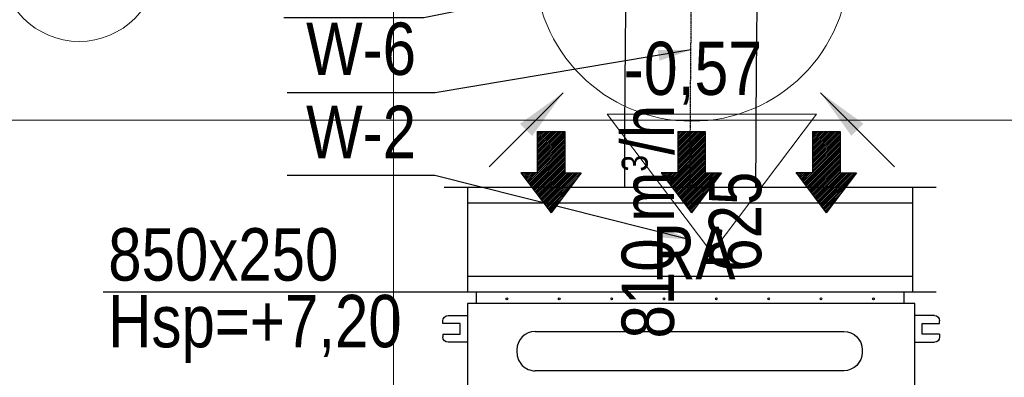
# Model space of a CAD drawing. Header units: millimetres. Extents: x -32221 to 212500, y 31663 to 93766.
# Tile 123 of 256: x 17337 to 19217, y 60022 to 60704. Entities that reach past the tile are written whole.
import ezdxf
from ezdxf.enums import TextEntityAlignment as Align

# ---------------------------------------------------------------- set-up
doc = ezdxf.new("R2010")
doc.units = ezdxf.units.MM
doc.linetypes.add('DASHDOT', pattern=[1, 0.5, -0.25, 0, -0.25])
for name, color, linetype in [('DVM_INDOOR', 104, 'Continuous'), ('FLUID-N', 7, 'Continuous'), ('FLUID-W', 7, 'Continuous'), ('FLUID-W-100-ARRGR', 7, 'Continuous'), ('FLUID-W-100-NUM', 7, 'Continuous'), ('FLUID-W-SYM', 7, 'Continuous')]:
    doc.layers.add(name, color=color, linetype=linetype)
for name, color, linetype, lineweight in [('kasetony', 42, 'Continuous', 5), ('lampy', 30, 'Continuous', 9), ('Opisy', 250, 'Continuous', 13), ('Wywiewniki', 1, 'Continuous', 20)]:
    doc.layers.add(name, color=color, linetype=linetype, lineweight=lineweight)
doc.styles.add('FDBES', font='simplex.shx')
doc.styles.get("Standard").update_dxf_attribs({"font": 'ARIALN.TTF'})
doc.linetypes.add('ZIGZAG', pattern='A,0.0001,-0.2,[131,ltypeshp.shx,S=0.2,R=0,X=-0.2,Y=0],-0.4,[131,ltypeshp.shx,S=0.2,R=180,X=0.2,Y=0],-0.2', length=0.8001)
doc.dimstyles.new('FDBES', dxfattribs={"dimscale": 50, "dimtxt": 4, "dimasz": 2.5, "dimexe": 0.8, "dimexo": 2, "dimgap": 1, "dimtad": 1, "dimdsep": 46, "dimtxsty": 'FDBES', "dimcen": 2.5, "dimclrd": 4, "dimclre": 5, "dimadec": 0, "dimazin": 0, "dimtfac": 1, "dimtmove": 0, "dimatfit": 3, "dimfxl": 1, "dimarcsym": 0})

# ---------------------------------------------------------------- blocks, each defined once
blk = doc.blocks.new('Direction')
at = {"layer": 'DVM_INDOOR', "color": 1}
for p, q in [((-35, 693.8), (35, 693.8)), ((-35, 693.8), (-35, 588.8)), ((35, 693.8), (35, 588.8)), ((-35, 588.8), (-77, 588.8)), ((-77, 588.8), (0, 487.3)), ((77, 588.8), (0, 487.3)), ((35, 588.8), (77, 588.8))]:
    blk.add_line(p, q, dxfattribs=at)
blk = doc.blocks.new('ID_D_G_D_1_T')
at = {"layer": 'DVM_INDOOR'}
h = blk.add_hatch(dxfattribs=at)
h.set_pattern_fill('ANSI31', color=1, scale=0.75)
h.set_pattern_definition([(45, (-97.4602, 125.541), (-1.683798, 1.683798), [])])
h.paths.add_polyline_path([(-265.5, 522.6), (-207.8, 598.7), (-239.3, 598.7), (-239.3, 677.4), (-291.8, 677.4), (-291.8, 598.7), (-323.3, 598.7)])
h = blk.add_hatch(dxfattribs=at)
h.set_pattern_fill('ANSI31', color=1, scale=0.75)
h.set_pattern_definition([(45, (2.5398, 125.541), (-1.683798, 1.683798), [])])
h.paths.add_polyline_path([(2.5, 522.6), (60.3, 598.7), (28.8, 598.7), (28.8, 677.4), (-23.7, 677.4), (-23.7, 598.7), (-55.2, 598.7)])
h = blk.add_hatch(dxfattribs=at)
h.set_pattern_fill('ANSI31', color=1, scale=0.75)
h.set_pattern_definition([(45, (102.5398, 125.541), (-1.683798, 1.683798), [])])
h.paths.add_polyline_path([(260.1, 522.6), (317.8, 598.7), (286.3, 598.7), (286.3, 677.4), (233.8, 677.4), (233.8, 598.7), (202.3, 598.7)])
h = blk.add_hatch(dxfattribs=at)
h.set_pattern_fill('ANSI31', color=1, scale=0.75)
h.set_pattern_definition([(45, (-97.4602, -971.7816), (-1.683798, 1.683798), [])])
h.paths.add_polyline_path([(-265.5, -574.8), (-207.8, -498.6), (-239.3, -498.6), (-239.3, -419.9), (-291.8, -419.9), (-291.8, -498.6), (-323.3, -498.6)])
h = blk.add_hatch(dxfattribs=at)
h.set_pattern_fill('ANSI31', color=1, scale=0.75)
h.set_pattern_definition([(45, (2.5398, -971.7816), (-1.683798, 1.683798), [])])
h.paths.add_polyline_path([(2.5, -574.8), (60.3, -498.6), (28.8, -498.6), (28.8, -419.9), (-23.7, -419.9), (-23.7, -498.6), (-55.2, -498.6)])
h = blk.add_hatch(dxfattribs=at)
h.set_pattern_fill('ANSI31', color=1, scale=0.75)
h.set_pattern_definition([(45, (102.5398, -971.7816), (-1.683798, 1.683798), [])])
h.paths.add_polyline_path([(260.1, -574.8), (317.8, -498.6), (286.3, -498.6), (286.3, -419.9), (233.8, -419.9), (233.8, -498.6), (202.3, -498.6)])
at = {"layer": 'DVM_INDOOR', "color": 0}
for p, q in [((409, 371), (-408.6, 371)), ((-408.6, 371), (-408.6, 349.2)), ((409, 349.2), (409, 371)), ((-424.9, 349.2), (-424.9, -350.8)), ((429, 349.2), (-424.9, 349.2)), ((429, 275.6), (429, 349.2)), ((-462.2, 326.6), (-424.9, 326.6)), ((466.4, 326.6), (429, 326.6)), ((-472.2, 311.1), (-472.2, 316.6)), ((-439.2, 311.1), (-472.2, 311.1)), ((-439.2, 291.1), (-439.2, 311.1)), ((443.3, 291.1), (443.3, 311.1)), ((443.3, 311.1), (476.4, 311.1)), ((476.4, 311.1), (476.4, 316.6)), ((-472.2, 291.1), (-472.2, 285.6)), ((-472.2, 291.1), (-439.2, 291.1)), ((-295.6, 296.3), (293.4, 296.3)), ((473.4, 291.1), (443.3, 291.1)), ((476.4, 291.1), (473.4, 291.1)), ((476.4, 291.1), (476.4, 285.6)), ((-424.9, 275.6), (-462.2, 275.6)), ((429, -350.8), (429, 275.6)), ((429, 275.6), (466.4, 275.6)), ((-330.7, 261.2), (-330.7, 256.2)), ((328.5, 261.2), (328.5, 256.2)), ((293.4, 221.1), (-295.6, 221.1)), ((-295.6, 137.3), (293.4, 137.3)), ((-330.7, 102.2), (-330.7, 97.2)), ((328.5, 102.2), (328.5, 97.2)), ((293.4, 62.1), (-295.6, 62.1)), ((429, 31.3), (-424.9, 31.3)), ((-294.4, 12.9), (294.6, 12.9)), ((462.8, -14.8), (429, -13.6)), ((462.8, -14.8), (462.8, -27.3)), ((463.8, -15.8), (463.8, -38.9)), ((-329.5, -22.2), (-329.5, -27.2)), ((329.8, -22.2), (329.8, -27.2)), ((462.8, -27.3), (462.8, -39.9)), ((429, -41.1), (462.8, -39.9)), ((294.6, -62.3), (-294.4, -62.3)), ((-294.4, -102.1), (294.6, -102.1)), ((453.4, -130.3), (453.4, -130.8)), ((453.4, -137.4), (453.4, -130.8)), ((453.4, -137.4), (453.4, -130.8)), ((465.4, -128.1), (454.7, -128.1)), ((466.8, -126), (465.4, -127.4)), ((465.4, -128.2), (465.4, -127.4)), ((465.4, -148.4), (465.4, -128.2)), ((467.6, -125.3), (475.7, -125.3)), ((467.6, -130.2), (475.7, -130.2)), ((477.9, -127.4), (476.5, -126)), ((483.4, -130.4), (477.9, -127.4)), ((477.9, -128.2), (477.9, -127.4)), ((477.9, -148.4), (477.9, -128.2)), ((483.4, -145.4), (483.4, -130.4)), ((-329.5, -137.2), (-329.5, -142.2)), ((329.8, -137.2), (329.8, -142.2)), ((453.4, -133.2), (429, -133)), ((429, -142.7), (453.4, -142.7)), ((429, -142.7), (453.4, -142.7)), ((453.4, -142.7), (453.4, -133.2)), ((453.4, -142.7), (453.4, -133.2)), ((453.4, -142.7), (453.4, -133.2)), ((453.4, -137.4), (453.4, -138.4)), ((453.4, -145), (453.4, -138.4)), ((453.4, -145), (453.4, -145.5)), ((454.7, -133), (465.4, -133)), ((465.4, -142.8), (454.7, -142.8)), ((465.4, -147.7), (454.7, -147.7)), ((465.4, -148.4), (466.8, -149.8)), ((467.6, -142.8), (475.7, -142.8)), ((476.5, -149.8), (477.9, -148.4)), ((477.9, -148.4), (483.4, -145.4)), ((467.6, -150.5), (475.7, -150.5)), ((294.6, -177.3), (-294.4, -177.3)), ((-294.4, -217.1), (294.6, -217.1)), ((438.3, -218), (429, -217.9)), ((440.3, -216.4), (438.3, -218)), ((438.3, -225.9), (438.3, -218)), ((438.3, -233.9), (438.3, -218)), ((448.6, -216.4), (440.3, -216.4)), ((440.3, -235.4), (440.3, -216.4)), ((448.6, -218.9), (448.6, -212)), ((448.6, -212), (458.6, -212)), ((458.6, -218.9), (448.6, -218.9)), ((448.6, -232.8), (448.6, -218.9)), ((458.6, -212), (458.6, -218.9)), ((458.9, -216.3), (458.6, -216.3)), ((458.6, -218.9), (458.6, -232.8)), ((459.4, -212.2), (458.9, -212.7)), ((458.9, -238.7), (458.9, -212.7)), ((476.3, -212.2), (461.5, -212.2)), ((476.3, -212.2), (461.5, -212.2)), ((478.9, -212.7), (478.4, -212.2)), ((484.9, -213.7), (478.9, -212.7)), ((478.9, -238.7), (478.9, -212.7)), ((484.9, -237.7), (484.9, -213.7)), ((429, -233.9), (438.3, -233.9)), ((429, -233.9), (438.3, -233.9)), ((438.3, -233.9), (438.3, -225.9)), ((438.3, -233.9), (440.3, -235.4)), ((440.3, -235.4), (448.6, -235.4)), ((448.6, -232.8), (458.6, -232.8)), ((448.6, -239.7), (448.6, -232.8)), ((448.6, -239.7), (458.6, -239.7)), ((458.6, -232.8), (458.6, -239.7)), ((458.6, -235.3), (458.9, -235.3)), ((458.9, -238.7), (459.4, -239.2)), ((476.3, -225.7), (461.5, -225.7)), ((476.3, -239.2), (461.5, -239.2)), ((478.4, -239.2), (478.9, -238.7)), ((478.9, -238.7), (484.9, -237.7)), ((-329.5, -252.2), (-329.5, -257.2)), ((329.8, -252.2), (329.8, -257.2)), ((-462.2, -277.2), (-424.9, -277.2)), ((466.4, -277.2), (429, -277.2)), ((-472.2, -292.7), (-472.2, -287.2)), ((-439.2, -292.7), (-472.2, -292.7)), ((-439.2, -312.7), (-439.2, -292.7)), ((294.6, -292.3), (-294.4, -292.3)), ((443.3, -312.7), (443.3, -292.7)), ((443.3, -292.7), (476.4, -292.7)), ((476.4, -292.7), (476.4, -287.2)), ((-472.2, -312.7), (-472.2, -318.2)), ((-472.2, -312.7), (-439.2, -312.7)), ((473.4, -312.7), (443.3, -312.7)), ((476.4, -312.7), (473.4, -312.7)), ((476.4, -312.7), (476.4, -318.2)), ((-424.9, -328.2), (-462.2, -328.2)), ((429, -328.2), (466.4, -328.2)), ((-424.9, -350.8), (429, -350.8)), ((-408.6, -350.8), (-408.6, -371)), ((409, -371), (409, -351.3)), ((-408.6, -371), (-408.1, -371)), ((-408.1, -371), (409, -371))]:
    blk.add_line(p, q, dxfattribs=at)
for centre in [(-349.9, 358.4), (-249.9, 358.4), (-149.9, 358.4), (-49.9, 358.4), (50.1, 358.4), (150.1, 358.4), (250.1, 358.4), (350.1, 358.4), (-349.9, -360), (-249.9, -360), (-149.9, -360), (-49.9, -360), (50.1, -360), (150.1, -360), (250.1, -360), (350.1, -360)]:
    blk.add_circle(centre, 1.6, dxfattribs=at)
at = {"layer": 'DVM_INDOOR', "color": 0, "extrusion": (0, 0, -1)}
for centre, radius, start, end in [((462.2, 316.6), 10, 0, 90), ((-466.4, 316.6), 10, 90, 180), ((462.2, 285.6), 10, 270, 0), ((-293.4, 261.2), 35.1, 90, 180), ((-466.4, 285.6), 10, 180, 270), ((-293.4, 256.2), 35.1, 180, 270), ((-293.4, 102.2), 35.1, 90, 180), ((-293.4, 97.2), 35.1, 180, 270), ((-294.6, -22.2), 35.1, 90, 180), ((-294.6, -27.2), 35.1, 180, 270), ((-294.6, -137.2), 35.1, 90, 180), ((-294.6, -142.2), 35.1, 180, 270), ((-294.6, -252.2), 35.1, 90, 180), ((-294.6, -257.2), 35.1, 180, 270), ((462.2, -287.2), 10, 0, 90), ((-466.4, -287.2), 10, 90, 180), ((462.2, -318.2), 10, 270, 0), ((-466.4, -318.2), 10, 180, 270), ((-409.5, -351.3), 0.5, 360, 90)]:
    blk.add_arc(centre, radius, start, end, dxfattribs=at)
at = {"layer": 'DVM_INDOOR', "color": 0}
for centre, radius, start, end in [((-295.6, 261.2), 35.1, 90, 180), ((-295.6, 256.2), 35.1, 180, 270), ((-295.6, 102.2), 35.1, 90, 180), ((-295.6, 97.2), 35.1, 180, 270), ((-294.4, -22.2), 35.1, 90, 180), ((462.8, -15.8), 1, 0, 88.2), ((-294.4, -27.2), 35.1, 180, 270), ((462.8, -38.9), 1, 271.8, 0), ((-294.4, -137.2), 35.1, 90, 180), ((-294.4, -142.2), 35.1, 180, 270), ((-294.4, -252.2), 35.1, 90, 180), ((-294.4, -257.2), 35.1, 180, 270)]:
    blk.add_arc(centre, radius, start, end, dxfattribs=at)
for points, knots in [([(454.7, -128.1), (454.7, -128.1), (454.6, -128.1), (454.4, -128.1), (454, -128.3), (453.7, -128.5), (453.6, -128.8), (453.5, -129.1), (453.4, -129.4), (453.4, -129.8), (453.4, -130.1), (453.4, -130.3)], [0, 0, 0, 0, 0.000013, 0.069041, 0.139275, 0.284826, 0.389711, 0.496275, 0.619531, 0.743075, 1, 1, 1, 1]), ([(453.4, -130.8), (453.4, -131), (453.4, -131.3), (453.4, -131.7), (453.5, -132), (453.6, -132.3), (453.8, -132.6), (454.1, -132.9), (454.4, -133), (454.6, -133), (454.7, -133), (454.7, -133)], [0, 0, 0, 0, 0.239182, 0.362776, 0.485496, 0.613466, 0.749358, 0.877858, 0.939112, 0.970034, 1, 1, 1, 1]), ([(467.6, -125.3), (466.6, -126.1), (465.9, -126.9), (465.9, -128.6), (466.6, -129.4), (467.6, -130.2)], [0, 0, 0, 0, 0.5, 0.5, 1, 1, 1, 1]), ([(467.6, -130.2), (467.1, -131.2), (466.7, -132.2), (466.1, -134.3), (465.9, -135.4), (465.9, -138.7), (466.6, -140.8), (467.6, -142.8)], [0, 0, 0, 0, 0.25, 0.25, 0.5, 0.5, 1, 1, 1, 1]), ([(475.7, -130.2), (476.7, -129.4), (477.4, -128.6), (477.4, -126.9), (476.7, -126.1), (475.7, -125.3)], [0, 0, 0, 0, 0.5, 0.5, 1, 1, 1, 1]), ([(475.7, -142.8), (476.2, -141.8), (476.6, -140.8), (477.2, -138.7), (477.4, -137.6), (477.4, -134.3), (476.7, -132.2), (475.7, -130.2)], [0, 0, 0, 0, 0.25, 0.25, 0.5, 0.5, 1, 1, 1, 1]), ([(454.7, -133), (454.7, -133), (454.6, -133), (454.4, -133.1), (454.1, -133.3), (453.8, -133.8), (453.6, -134.3), (453.5, -134.9), (453.4, -135.6), (453.4, -136.4), (453.4, -137), (453.4, -137.4)], [0, 0, 0, 0, 0.029886, 0.060825, 0.121941, 0.2487, 0.371948, 0.49607, 0.618809, 0.742992, 1, 1, 1, 1]), ([(453.4, -138.4), (453.4, -138.8), (453.4, -139.4), (453.4, -140.2), (453.5, -140.8), (453.6, -141.5), (453.8, -142.1), (454.1, -142.5), (454.4, -142.8), (454.6, -142.8), (454.7, -142.8), (454.7, -142.8)], [0, 0, 0, 0, 0.239, 0.36254, 0.485088, 0.61328, 0.74929, 0.877829, 0.939097, 0.970051, 1, 1, 1, 1]), ([(454.7, -142.8), (454.6, -142.8), (454.5, -142.8), (454.3, -142.9), (454, -143), (453.7, -143.3), (453.6, -143.5), (453.5, -143.8), (453.4, -144.1), (453.4, -144.5), (453.4, -144.8), (453.4, -145)], [0, 0, 0, 0, 0.033947, 0.069512, 0.139705, 0.28517, 0.390004, 0.496517, 0.619714, 0.743198, 1, 1, 1, 1]), ([(453.4, -145.5), (453.4, -145.7), (453.4, -146), (453.4, -146.4), (453.5, -146.7), (453.6, -147.1), (453.8, -147.4), (454.1, -147.6), (454.4, -147.7), (454.6, -147.7), (454.7, -147.7), (454.7, -147.7)], [0, 0, 0, 0, 0.239181, 0.362773, 0.485493, 0.613462, 0.749353, 0.877854, 0.939109, 0.970033, 1, 1, 1, 1]), ([(467.6, -142.8), (467.1, -143.4), (466.7, -144), (466.1, -145.3), (465.9, -146), (465.9, -148), (466.6, -149.3), (467.6, -150.5)], [0, 0, 0, 0, 0.25, 0.25, 0.5, 0.5, 1, 1, 1, 1]), ([(475.7, -150.5), (476.2, -149.9), (476.6, -149.3), (477.2, -148), (477.4, -147.3), (477.4, -145.3), (476.7, -144), (475.7, -142.8)], [0, 0, 0, 0, 0.25, 0.25, 0.5, 0.5, 1, 1, 1, 1]), ([(461.5, -212.2), (461.4, -212.2), (461.2, -212.2), (460.9, -212.2), (460.8, -212.2), (460.6, -212.2), (460.6, -212.2), (460.4, -212.2), (460.3, -212.2), (460.1, -212.2), (459.8, -212.2), (459.7, -212.2), (459.5, -212.2), (459.5, -212.2), (459.5, -212.2), (459.4, -212.2), (459.4, -212.2), (459.4, -212.2), (459.4, -212.2), (459.4, -212.2)], [0, 0, 0, 0, 0.125462, 0.125462, 0.250924, 0.250924, 0.313655, 0.313655, 0.376386, 0.501849, 0.501849, 0.752773, 0.752773, 0.878235, 0.878235, 0.940966, 0.972332, 0.972332, 1, 1, 1, 1]), ([(461.5, -225.7), (460.9, -224.7), (460.4, -223.6), (459.7, -221.4), (459.4, -220.2), (459.4, -216.6), (460.3, -214.4), (461.5, -212.2)], [0, 0, 0, 0, 0.25, 0.25, 0.5, 0.5, 1, 1, 1, 1]), ([(460.1, -212.2), (460.2, -212.2), (460.2, -212.2), (460.4, -212.2), (460.4, -212.2), (460.4, -212.2), (460.5, -212.2), (460.6, -212.2), (460.8, -212.2), (460.9, -212.2), (461.2, -212.2), (461.4, -212.2), (461.5, -212.2)], [0, 0, 0, 0, 0.181781, 0.181781, 0.249966, 0.249966, 0.318151, 0.454521, 0.454521, 0.72726, 0.72726, 1, 1, 1, 1]), ([(476.3, -225.7), (477, -224.7), (477.5, -223.6), (478.2, -221.4), (478.4, -220.2), (478.4, -216.6), (477.6, -214.4), (476.3, -212.2)], [0, 0, 0, 0, 0.25, 0.25, 0.5, 0.5, 1, 1, 1, 1]), ([(476.3, -212.2), (476.5, -212.2), (476.6, -212.2), (476.9, -212.2), (477.1, -212.2), (477.2, -212.2), (477.3, -212.2), (477.4, -212.2), (477.6, -212.2), (477.8, -212.2), (478, -212.2), (478.2, -212.2), (478.3, -212.2), (478.4, -212.2), (478.4, -212.2), (478.4, -212.2), (478.4, -212.2), (478.4, -212.2), (478.4, -212.2), (478.4, -212.2), (478.4, -212.2), (478.4, -212.2), (478.3, -212.2), (478.2, -212.2), (478, -212.2), (477.8, -212.2), (477.7, -212.2), (477.5, -212.2), (477.5, -212.2), (477.4, -212.2), (477.3, -212.2), (477.2, -212.2), (477.1, -212.2), (476.9, -212.2), (476.6, -212.2), (476.5, -212.2), (476.3, -212.2)], [0, 0, 0, 0, 0.0625, 0.0625, 0.125, 0.125, 0.15625, 0.15625, 0.1875, 0.25, 0.25, 0.375, 0.375, 0.4375, 0.4375, 0.46875, 0.484375, 0.484375, 0.5, 0.5, 0.5625, 0.5625, 0.625, 0.625, 0.75, 0.75, 0.8125, 0.8125, 0.828125, 0.828125, 0.84375, 0.875, 0.875, 0.9375, 0.9375, 1, 1, 1, 1]), ([(461.5, -239.2), (460.9, -238.2), (460.4, -237.1), (459.7, -234.9), (459.4, -233.7), (459.4, -230.1), (460.3, -227.9), (461.5, -225.7)], [0, 0, 0, 0, 0.25, 0.25, 0.5, 0.5, 1, 1, 1, 1]), ([(459.4, -239.2), (459.4, -239.2), (459.4, -239.2), (459.4, -239.2), (459.4, -239.2), (459.5, -239.2), (459.5, -239.2), (459.5, -239.2), (459.7, -239.2), (459.8, -239.2), (460.1, -239.2), (460.3, -239.2), (460.4, -239.2), (460.6, -239.2), (460.6, -239.2), (460.8, -239.2), (460.9, -239.2), (461.2, -239.2), (461.4, -239.2), (461.5, -239.2)], [0, 0, 0, 0, 0.027668, 0.027668, 0.059034, 0.121765, 0.121765, 0.247227, 0.247227, 0.498151, 0.498151, 0.623614, 0.686345, 0.686345, 0.749076, 0.749076, 0.874538, 0.874538, 1, 1, 1, 1]), ([(476.3, -239.2), (477, -238.2), (477.5, -237.1), (478.2, -234.9), (478.4, -233.7), (478.4, -230.1), (477.6, -227.9), (476.3, -225.7)], [0, 0, 0, 0, 0.25, 0.25, 0.5, 0.5, 1, 1, 1, 1]), ([(478.4, -239.2), (478.4, -239.2), (478.4, -239.2), (478.4, -239.2), (478.4, -239.2), (478.4, -239.2), (478.4, -239.2), (478.3, -239.2), (478.2, -239.2), (478, -239.2), (477.8, -239.2), (477.6, -239.2), (477.4, -239.2), (477.3, -239.2), (477.2, -239.2), (477.1, -239.2), (476.9, -239.2), (476.6, -239.2), (476.5, -239.2), (476.3, -239.2)], [0, 0, 0, 0, 0.027668, 0.027668, 0.059034, 0.121765, 0.121765, 0.247227, 0.247227, 0.498151, 0.498151, 0.623614, 0.686345, 0.686345, 0.749076, 0.749076, 0.874538, 0.874538, 1, 1, 1, 1])]:
    blk.add_open_spline(points, degree=3, knots=knots, dxfattribs=at)
for points in [[(467.6, -150.5), (467.3, -150.3), (467, -150), (466.8, -149.8)], [(476.5, -149.8), (476.3, -150), (476, -150.3), (475.7, -150.5)]]:
    blk.add_open_spline(points, degree=3, dxfattribs=at)
at = {"layer": 'DVM_INDOOR', "xscale": 0.75, "yscale": 0.75, "zscale": 0.75}
for p in [(-265.5, 157.1), (2.5, 157.1), (260.1, 157.1), (-265.5, -940.3), (2.5, -940.3), (260.1, -940.3)]:
    blk.add_blockref('Direction', p, dxfattribs=at)
at = {"layer": 'DVM_INDOOR', "color": 2}
for s, p in [('RA', (86.6, 365.9)), ('SA', (86.6, -731.4))]:
    blk.add_text(s, height=100, dxfattribs=at).set_placement(p, align=Align.BOTTOM_RIGHT)
blk = doc.blocks.new('*U4458')
at = {"color": 14, "linetype": 'Continuous', "lineweight": -2}
for p, q in [((-100, 470), (-100, -470)), ((100, 470), (100, -470))]:
    blk.add_line(p, q, dxfattribs=at)
at = {"color": 0, "linetype": 'ByBlock', "lineweight": -2}
for p, q in [((100, 425), (-100, 425)), ((-100, -425), (100, -425))]:
    blk.add_line(p, q, dxfattribs=at)
at = {"color": 1, "linetype": 'Continuous', "lineweight": -3}
for p, q in [((-70, 425), (-70, -425)), ((70, 425), (70, -425))]:
    blk.add_line(p, q, dxfattribs=at)
blk = doc.blocks.new('*U4465')
at = {"color": 14, "linetype": 'Continuous', "lineweight": -2}
blk.add_ellipse((0, 0), major_axis=(125, -1), ratio=1, start_param=0, end_param=3.141593, dxfattribs=at)
at = {"color": 20, "linetype": 'ZIGZAG', "lineweight": -2, "ltscale": 50}
for points, knots in [([(-128.1, -426.4), (-128.1, -415.3), (-128.1, -393.2), (-128, -360.2), (-127.9, -327.6), (-127.7, -295.2), (-127.5, -263), (-127.2, -225.6), (-126.9, -192.6), (-126.7, -170.2), (-126.7, -162.3), (-126.6, -158.4), (-126.5, -149.2), (-126.4, -136.1), (-126.3, -120.7), (-126.1, -105.7), (-126, -91.1), (-125.8, -77.1), (-125.7, -63.9), (-125.6, -51.6), (-125.4, -40.2), (-125.3, -29.9), (-125.2, -20.9), (-125.2, -13.2), (-125.1, -7.1), (-125, -2.9), (-125, -0.3), (-125, 0.8), (-125, 1), (-125, 1)], [0, 0, 0, 0, 33.12127, 66.24254, 99.36381, 132.48508, 165.60635, 198.727619, 248.409524, 269.110318, 269.110318, 273.250477, 281.530794, 298.091429, 314.652064, 331.212699, 347.773334, 364.333969, 380.894604, 397.455239, 414.015874, 430.576509, 447.137144, 463.697779, 480.258414, 496.819049, 509.239525, 521.660001, 529.940319, 529.940319, 529.940319, 529.940319]), ([(125, -1), (125, -1.1), (125, -3.8), (124.8, -19.8), (124.4, -53.9), (123.9, -105.9), (123.3, -163.9), (122.8, -225.8), (122.3, -291.1), (122, -358.4), (121.9, -403.7), (121.9, -426.4)], [0, 0, 0, 0, 34.01876, 68.037521, 136.075041, 204.112562, 272.150082, 340.187603, 408.225123, 476.262644, 544.300164, 544.300164, 544.300164, 544.300164])]:
    blk.add_open_spline(points, degree=3, knots=knots, dxfattribs=at)
at = {"layer": 'FLUID-W-SYM', "color": 2, "linetype": 'DASHDOT', "lineweight": -3}
blk.add_open_spline([(-3.1, -426.4), (-3.1, -336.1), (-1.8, -165.4), (0, 0), (0, 0)], degree=3, knots=[0, 0, 0, 0, 270.899678, 529.940319, 529.940319, 529.940319, 529.940319], dxfattribs=at)
blk = doc.blocks.new('*U2875')
at = {"color": 6}
blk.add_line((-511.9, -102.8), (-779, -102.8), dxfattribs=at)
blk.add_line((-511.9, -102.8), (-779, -102.8), dxfattribs=at)
blk.add_line((-511.9, -102.8), (-779, -102.8), dxfattribs=at)
blk.add_line((-511.9, -102.8), (-779, -102.8), dxfattribs=at)
blk.add_line((-511.9, -102.8), (-779, -102.8), dxfattribs=at)
blk.add_line((-511.9, -102.8), (-779, -102.8), dxfattribs=at)
blk.add_line((-511.9, -102.8), (-779, -102.8), dxfattribs=at)
blk.add_line((-511.9, -102.8), (-779, -102.8), dxfattribs=at)
blk.add_line((-511.9, -102.8), (-779, -102.8), dxfattribs=at)
blk.add_line((-511.9, -102.8), (-779, -102.8), dxfattribs=at)
blk.add_line((-511.9, -102.8), (-779, -102.8), dxfattribs=at)
blk.add_line((-511.9, -102.8), (-779, -102.8), dxfattribs=at)
blk.add_line((-511.9, -102.8), (-779, -102.8), dxfattribs=at)
blk.add_line((-511.9, -102.8), (-779, -102.8), dxfattribs=at)
blk.add_line((-511.9, -102.8), (-779, -102.8), dxfattribs=at)
blk.add_line((-511.9, -102.8), (-779, -102.8), dxfattribs=at)
blk.add_line((-511.9, -102.8), (-779, -102.8), dxfattribs=at)
blk.add_line((-511.9, -102.8), (-779, -102.8), dxfattribs=at)
blk.add_line((-511.9, -102.8), (-779, -102.8), dxfattribs=at)
blk.add_line((-511.9, -102.8), (-779, -102.8), dxfattribs=at)
blk.add_line((-511.9, -102.8), (-779, -102.8), dxfattribs=at)
blk.add_line((-511.9, -102.8), (-779, -102.8), dxfattribs=at)
blk.add_line((-511.9, -102.8), (-779, -102.8), dxfattribs=at)
blk.add_line((-511.9, -102.8), (-779, -102.8), dxfattribs=at)
blk.add_line((-511.9, -102.8), (-779, -102.8), dxfattribs=at)
blk.add_line((-511.9, -102.8), (-779, -102.8), dxfattribs=at)
blk.add_line((-511.9, -102.8), (-779, -102.8), dxfattribs=at)
blk.add_line((-511.9, -102.8), (-779, -102.8), dxfattribs=at)
blk.add_line((-511.9, -102.8), (-779, -102.8), dxfattribs=at)
at = {"color": 0, "insert": (-645.5, -102.8), "char_height": 100, "attachment_point": 5}
blk.add_mtext('W-1\\P ', dxfattribs=at)
blk.add_mtext('W-1\\P ', dxfattribs=at)
blk.add_mtext('W-1\\P ', dxfattribs=at)
blk.add_mtext('W-1\\P ', dxfattribs=at)
blk.add_mtext('W-1\\P ', dxfattribs=at)
blk.add_mtext('W-1\\P ', dxfattribs=at)
blk.add_mtext('W-1\\P ', dxfattribs=at)
blk.add_mtext('W-1\\P ', dxfattribs=at)
blk.add_mtext('W-1\\P ', dxfattribs=at)
blk.add_mtext('W-1\\P ', dxfattribs=at)
blk.add_mtext('W-1\\P ', dxfattribs=at)
blk.add_mtext('W-1\\P ', dxfattribs=at)
blk.add_mtext('W-1\\P ', dxfattribs=at)
blk.add_mtext('W-1\\P ', dxfattribs=at)
blk.add_mtext('W-1\\P ', dxfattribs=at)
blk.add_mtext('W-1\\P ', dxfattribs=at)
blk.add_mtext('W-1\\P ', dxfattribs=at)
blk.add_mtext('W-1\\P ', dxfattribs=at)
blk.add_mtext('W-1\\P ', dxfattribs=at)
blk.add_mtext('W-1\\P ', dxfattribs=at)
blk.add_mtext('W-1\\P ', dxfattribs=at)
blk.add_mtext('W-1\\P ', dxfattribs=at)
blk.add_mtext('W-1\\P ', dxfattribs=at)
blk.add_mtext('W-1\\P ', dxfattribs=at)
blk.add_mtext('W-1\\P ', dxfattribs=at)
blk.add_mtext('W-1\\P ', dxfattribs=at)
blk.add_mtext('W-1\\P ', dxfattribs=at)
blk.add_mtext('W-1\\P ', dxfattribs=at)
blk.add_mtext('W-1\\P ', dxfattribs=at)
blk.add_leader([(0, 0), (-511.9, -102.8)], dimstyle='FDBES', override={"dimscale": 25, "dimclrd": 256, "dimclre": 256})
blk.add_leader([(0, 0), (-511.9, -102.8)], dimstyle='FDBES', override={"dimscale": 25, "dimclrd": 256, "dimclre": 256})
blk.add_leader([(0, 0), (-511.9, -102.8)], dimstyle='FDBES', override={"dimscale": 25, "dimclrd": 256, "dimclre": 256})
blk.add_leader([(0, 0), (-511.9, -102.8)], dimstyle='FDBES', override={"dimscale": 25, "dimclrd": 256, "dimclre": 256})
blk.add_leader([(0, 0), (-511.9, -102.8)], dimstyle='FDBES', override={"dimscale": 25, "dimclrd": 256, "dimclre": 256})
blk.add_leader([(0, 0), (-511.9, -102.8)], dimstyle='FDBES', override={"dimscale": 25, "dimclrd": 256, "dimclre": 256})
blk.add_leader([(0, 0), (-511.9, -102.8)], dimstyle='FDBES', override={"dimscale": 25, "dimclrd": 256, "dimclre": 256})
blk.add_leader([(0, 0), (-511.9, -102.8)], dimstyle='FDBES', override={"dimscale": 25, "dimclrd": 256, "dimclre": 256})
blk.add_leader([(0, 0), (-511.9, -102.8)], dimstyle='FDBES', override={"dimscale": 25, "dimclrd": 256, "dimclre": 256})
blk.add_leader([(0, 0), (-511.9, -102.8)], dimstyle='FDBES', override={"dimscale": 25, "dimclrd": 256, "dimclre": 256})
blk.add_leader([(0, 0), (-511.9, -102.8)], dimstyle='FDBES', override={"dimscale": 25, "dimclrd": 256, "dimclre": 256})
blk.add_leader([(0, 0), (-511.9, -102.8)], dimstyle='FDBES', override={"dimscale": 25, "dimclrd": 256, "dimclre": 256})
blk.add_leader([(0, 0), (-511.9, -102.8)], dimstyle='FDBES', override={"dimscale": 25, "dimclrd": 256, "dimclre": 256})
blk.add_leader([(0, 0), (-511.9, -102.8)], dimstyle='FDBES', override={"dimscale": 25, "dimclrd": 256, "dimclre": 256})
blk.add_leader([(0, 0), (-511.9, -102.8)], dimstyle='FDBES', override={"dimscale": 25, "dimclrd": 256, "dimclre": 256})
blk.add_leader([(0, 0), (-511.9, -102.8)], dimstyle='FDBES', override={"dimscale": 25, "dimclrd": 256, "dimclre": 256})
blk.add_leader([(0, 0), (-511.9, -102.8)], dimstyle='FDBES', override={"dimscale": 25, "dimclrd": 256, "dimclre": 256})
blk.add_leader([(0, 0), (-511.9, -102.8)], dimstyle='FDBES', override={"dimscale": 25, "dimclrd": 256, "dimclre": 256})
blk.add_leader([(0, 0), (-511.9, -102.8)], dimstyle='FDBES', override={"dimscale": 25, "dimclrd": 256, "dimclre": 256})
blk.add_leader([(0, 0), (-511.9, -102.8)], dimstyle='FDBES', override={"dimscale": 25, "dimclrd": 256, "dimclre": 256})
blk.add_leader([(0, 0), (-511.9, -102.8)], dimstyle='FDBES', override={"dimscale": 25, "dimclrd": 256, "dimclre": 256})
blk.add_leader([(0, 0), (-511.9, -102.8)], dimstyle='FDBES', override={"dimscale": 25, "dimclrd": 256, "dimclre": 256})
blk.add_leader([(0, 0), (-511.9, -102.8)], dimstyle='FDBES', override={"dimscale": 25, "dimclrd": 256, "dimclre": 256})
blk.add_leader([(0, 0), (-511.9, -102.8)], dimstyle='FDBES', override={"dimscale": 25, "dimclrd": 256, "dimclre": 256})
blk.add_leader([(0, 0), (-511.9, -102.8)], dimstyle='FDBES', override={"dimscale": 25, "dimclrd": 256, "dimclre": 256})
blk.add_leader([(0, 0), (-511.9, -102.8)], dimstyle='FDBES', override={"dimscale": 25, "dimclrd": 256, "dimclre": 256})
blk.add_leader([(0, 0), (-511.9, -102.8)], dimstyle='FDBES', override={"dimscale": 25, "dimclrd": 256, "dimclre": 256})
blk.add_leader([(0, 0), (-511.9, -102.8)], dimstyle='FDBES', override={"dimscale": 25, "dimclrd": 256, "dimclre": 256})
blk.add_leader([(0, 0), (-511.9, -102.8)], dimstyle='FDBES', override={"dimscale": 25, "dimclrd": 256, "dimclre": 256})
blk = doc.blocks.new('*U2970')
at = {"color": 6}
blk.add_line((-487.4, 122.5), (-769.6, 122.5), dxfattribs=at)
blk.add_line((-487.4, 122.5), (-769.6, 122.5), dxfattribs=at)
blk.add_line((-487.4, 122.5), (-769.6, 122.5), dxfattribs=at)
blk.add_line((-487.4, 122.5), (-769.6, 122.5), dxfattribs=at)
blk.add_line((-487.4, 122.5), (-769.6, 122.5), dxfattribs=at)
blk.add_line((-487.4, 122.5), (-769.6, 122.5), dxfattribs=at)
blk.add_line((-487.4, 122.5), (-769.6, 122.5), dxfattribs=at)
blk.add_line((-487.4, 122.5), (-769.6, 122.5), dxfattribs=at)
blk.add_line((-487.4, 122.5), (-769.6, 122.5), dxfattribs=at)
blk.add_line((-487.4, 122.5), (-769.6, 122.5), dxfattribs=at)
blk.add_line((-487.4, 122.5), (-769.6, 122.5), dxfattribs=at)
blk.add_line((-487.4, 122.5), (-769.6, 122.5), dxfattribs=at)
blk.add_line((-487.4, 122.5), (-769.6, 122.5), dxfattribs=at)
blk.add_line((-487.4, 122.5), (-769.6, 122.5), dxfattribs=at)
blk.add_line((-487.4, 122.5), (-769.6, 122.5), dxfattribs=at)
at = {"color": 0, "insert": (-628.5, 122.5), "char_height": 100, "attachment_point": 5}
blk.add_mtext('W-2\\P ', dxfattribs=at)
blk.add_mtext('W-2\\P ', dxfattribs=at)
blk.add_mtext('W-2\\P ', dxfattribs=at)
blk.add_mtext('W-2\\P ', dxfattribs=at)
blk.add_mtext('W-2\\P ', dxfattribs=at)
blk.add_mtext('W-2\\P ', dxfattribs=at)
blk.add_mtext('W-2\\P ', dxfattribs=at)
blk.add_mtext('W-2\\P ', dxfattribs=at)
blk.add_mtext('W-2\\P ', dxfattribs=at)
blk.add_mtext('W-2\\P ', dxfattribs=at)
blk.add_mtext('W-2\\P ', dxfattribs=at)
blk.add_mtext('W-2\\P ', dxfattribs=at)
blk.add_mtext('W-2\\P ', dxfattribs=at)
blk.add_mtext('W-2\\P ', dxfattribs=at)
blk.add_mtext('W-2\\P ', dxfattribs=at)
blk.add_leader([(0, 0), (-487.4, 122.5)], dimstyle='FDBES', override={"dimscale": 25, "dimclrd": 256, "dimclre": 256})
blk.add_leader([(0, 0), (-487.4, 122.5)], dimstyle='FDBES', override={"dimscale": 25, "dimclrd": 256, "dimclre": 256})
blk.add_leader([(0, 0), (-487.4, 122.5)], dimstyle='FDBES', override={"dimscale": 25, "dimclrd": 256, "dimclre": 256})
blk.add_leader([(0, 0), (-487.4, 122.5)], dimstyle='FDBES', override={"dimscale": 25, "dimclrd": 256, "dimclre": 256})
blk.add_leader([(0, 0), (-487.4, 122.5)], dimstyle='FDBES', override={"dimscale": 25, "dimclrd": 256, "dimclre": 256})
blk.add_leader([(0, 0), (-487.4, 122.5)], dimstyle='FDBES', override={"dimscale": 25, "dimclrd": 256, "dimclre": 256})
blk.add_leader([(0, 0), (-487.4, 122.5)], dimstyle='FDBES', override={"dimscale": 25, "dimclrd": 256, "dimclre": 256})
blk.add_leader([(0, 0), (-487.4, 122.5)], dimstyle='FDBES', override={"dimscale": 25, "dimclrd": 256, "dimclre": 256})
blk.add_leader([(0, 0), (-487.4, 122.5)], dimstyle='FDBES', override={"dimscale": 25, "dimclrd": 256, "dimclre": 256})
blk.add_leader([(0, 0), (-487.4, 122.5)], dimstyle='FDBES', override={"dimscale": 25, "dimclrd": 256, "dimclre": 256})
blk.add_leader([(0, 0), (-487.4, 122.5)], dimstyle='FDBES', override={"dimscale": 25, "dimclrd": 256, "dimclre": 256})
blk.add_leader([(0, 0), (-487.4, 122.5)], dimstyle='FDBES', override={"dimscale": 25, "dimclrd": 256, "dimclre": 256})
blk.add_leader([(0, 0), (-487.4, 122.5)], dimstyle='FDBES', override={"dimscale": 25, "dimclrd": 256, "dimclre": 256})
blk.add_leader([(0, 0), (-487.4, 122.5)], dimstyle='FDBES', override={"dimscale": 25, "dimclrd": 256, "dimclre": 256})
blk.add_leader([(0, 0), (-487.4, 122.5)], dimstyle='FDBES', override={"dimscale": 25, "dimclrd": 256, "dimclre": 256})
blk = doc.blocks.new('*U2971')
at = {"color": 6}
blk.add_line((-490.2, -245.8), (-773, -245.8), dxfattribs=at)
blk.add_line((-490.2, -245.8), (-773, -245.8), dxfattribs=at)
blk.add_line((-490.2, -245.8), (-773, -245.8), dxfattribs=at)
blk.add_line((-490.2, -245.8), (-773, -245.8), dxfattribs=at)
blk.add_line((-490.2, -245.8), (-773, -245.8), dxfattribs=at)
blk.add_line((-490.2, -245.8), (-773, -245.8), dxfattribs=at)
blk.add_line((-490.2, -245.8), (-773, -245.8), dxfattribs=at)
blk.add_line((-490.2, -245.8), (-773, -245.8), dxfattribs=at)
blk.add_line((-490.2, -245.8), (-773, -245.8), dxfattribs=at)
blk.add_line((-490.2, -245.8), (-773, -245.8), dxfattribs=at)
blk.add_line((-490.2, -245.8), (-773, -245.8), dxfattribs=at)
blk.add_line((-490.2, -245.8), (-773, -245.8), dxfattribs=at)
blk.add_line((-490.2, -245.8), (-773, -245.8), dxfattribs=at)
blk.add_line((-490.2, -245.8), (-773, -245.8), dxfattribs=at)
blk.add_line((-490.2, -245.8), (-773, -245.8), dxfattribs=at)
blk.add_line((-490.2, -245.8), (-773, -245.8), dxfattribs=at)
blk.add_line((-490.2, -245.8), (-773, -245.8), dxfattribs=at)
blk.add_line((-490.2, -245.8), (-773, -245.8), dxfattribs=at)
blk.add_line((-490.2, -245.8), (-773, -245.8), dxfattribs=at)
blk.add_line((-490.2, -245.8), (-773, -245.8), dxfattribs=at)
blk.add_line((-490.2, -245.8), (-773, -245.8), dxfattribs=at)
blk.add_line((-490.2, -245.8), (-773, -245.8), dxfattribs=at)
blk.add_line((-490.2, -245.8), (-773, -245.8), dxfattribs=at)
blk.add_line((-490.2, -245.8), (-773, -245.8), dxfattribs=at)
blk.add_line((-490.2, -245.8), (-773, -245.8), dxfattribs=at)
blk.add_line((-490.2, -245.8), (-773, -245.8), dxfattribs=at)
blk.add_line((-490.2, -245.8), (-773, -245.8), dxfattribs=at)
at = {"color": 0, "insert": (-631.6, -245.8), "char_height": 100, "attachment_point": 5}
blk.add_mtext('W-6\\P ', dxfattribs=at)
blk.add_mtext('W-6\\P ', dxfattribs=at)
blk.add_mtext('W-6\\P ', dxfattribs=at)
blk.add_mtext('W-6\\P ', dxfattribs=at)
blk.add_mtext('W-6\\P ', dxfattribs=at)
blk.add_mtext('W-6\\P ', dxfattribs=at)
blk.add_mtext('W-6\\P ', dxfattribs=at)
blk.add_mtext('W-6\\P ', dxfattribs=at)
blk.add_mtext('W-6\\P ', dxfattribs=at)
blk.add_mtext('W-6\\P ', dxfattribs=at)
blk.add_mtext('W-6\\P ', dxfattribs=at)
blk.add_mtext('W-6\\P ', dxfattribs=at)
blk.add_mtext('W-6\\P ', dxfattribs=at)
blk.add_mtext('W-6\\P ', dxfattribs=at)
blk.add_mtext('W-6\\P ', dxfattribs=at)
blk.add_mtext('W-6\\P ', dxfattribs=at)
blk.add_mtext('W-6\\P ', dxfattribs=at)
blk.add_mtext('W-6\\P ', dxfattribs=at)
blk.add_mtext('W-6\\P ', dxfattribs=at)
blk.add_mtext('W-6\\P ', dxfattribs=at)
blk.add_mtext('W-6\\P ', dxfattribs=at)
blk.add_mtext('W-6\\P ', dxfattribs=at)
blk.add_mtext('W-6\\P ', dxfattribs=at)
blk.add_mtext('W-6\\P ', dxfattribs=at)
blk.add_mtext('W-6\\P ', dxfattribs=at)
blk.add_mtext('W-6\\P ', dxfattribs=at)
blk.add_mtext('W-6\\P ', dxfattribs=at)
blk.add_leader([(-1.7, -164), (-490.2, -245.8)], dimstyle='FDBES', override={"dimscale": 25, "dimclrd": 256, "dimclre": 256})
blk.add_leader([(-1.7, -164), (-490.2, -245.8)], dimstyle='FDBES', override={"dimscale": 25, "dimclrd": 256, "dimclre": 256})
blk.add_leader([(-1.7, -164), (-490.2, -245.8)], dimstyle='FDBES', override={"dimscale": 25, "dimclrd": 256, "dimclre": 256})
blk.add_leader([(-1.7, -164), (-490.2, -245.8)], dimstyle='FDBES', override={"dimscale": 25, "dimclrd": 256, "dimclre": 256})
blk.add_leader([(-1.7, -164), (-490.2, -245.8)], dimstyle='FDBES', override={"dimscale": 25, "dimclrd": 256, "dimclre": 256})
blk.add_leader([(-1.7, -164), (-490.2, -245.8)], dimstyle='FDBES', override={"dimscale": 25, "dimclrd": 256, "dimclre": 256})
blk.add_leader([(-1.7, -164), (-490.2, -245.8)], dimstyle='FDBES', override={"dimscale": 25, "dimclrd": 256, "dimclre": 256})
blk.add_leader([(-1.7, -164), (-490.2, -245.8)], dimstyle='FDBES', override={"dimscale": 25, "dimclrd": 256, "dimclre": 256})
blk.add_leader([(-1.7, -164), (-490.2, -245.8)], dimstyle='FDBES', override={"dimscale": 25, "dimclrd": 256, "dimclre": 256})
blk.add_leader([(-1.7, -164), (-490.2, -245.8)], dimstyle='FDBES', override={"dimscale": 25, "dimclrd": 256, "dimclre": 256})
blk.add_leader([(-1.7, -164), (-490.2, -245.8)], dimstyle='FDBES', override={"dimscale": 25, "dimclrd": 256, "dimclre": 256})
blk.add_leader([(-1.7, -164), (-490.2, -245.8)], dimstyle='FDBES', override={"dimscale": 25, "dimclrd": 256, "dimclre": 256})
blk.add_leader([(-1.7, -164), (-490.2, -245.8)], dimstyle='FDBES', override={"dimscale": 25, "dimclrd": 256, "dimclre": 256})
blk.add_leader([(-1.7, -164), (-490.2, -245.8)], dimstyle='FDBES', override={"dimscale": 25, "dimclrd": 256, "dimclre": 256})
blk.add_leader([(-1.7, -164), (-490.2, -245.8)], dimstyle='FDBES', override={"dimscale": 25, "dimclrd": 256, "dimclre": 256})
blk.add_leader([(-1.7, -164), (-490.2, -245.8)], dimstyle='FDBES', override={"dimscale": 25, "dimclrd": 256, "dimclre": 256})
blk.add_leader([(-1.7, -164), (-490.2, -245.8)], dimstyle='FDBES', override={"dimscale": 25, "dimclrd": 256, "dimclre": 256})
blk.add_leader([(-1.7, -164), (-490.2, -245.8)], dimstyle='FDBES', override={"dimscale": 25, "dimclrd": 256, "dimclre": 256})
blk.add_leader([(-1.7, -164), (-490.2, -245.8)], dimstyle='FDBES', override={"dimscale": 25, "dimclrd": 256, "dimclre": 256})
blk.add_leader([(-1.7, -164), (-490.2, -245.8)], dimstyle='FDBES', override={"dimscale": 25, "dimclrd": 256, "dimclre": 256})
blk.add_leader([(-1.7, -164), (-490.2, -245.8)], dimstyle='FDBES', override={"dimscale": 25, "dimclrd": 256, "dimclre": 256})
blk.add_leader([(-1.7, -164), (-490.2, -245.8)], dimstyle='FDBES', override={"dimscale": 25, "dimclrd": 256, "dimclre": 256})
blk.add_leader([(-1.7, -164), (-490.2, -245.8)], dimstyle='FDBES', override={"dimscale": 25, "dimclrd": 256, "dimclre": 256})
blk.add_leader([(-1.7, -164), (-490.2, -245.8)], dimstyle='FDBES', override={"dimscale": 25, "dimclrd": 256, "dimclre": 256})
blk.add_leader([(-1.7, -164), (-490.2, -245.8)], dimstyle='FDBES', override={"dimscale": 25, "dimclrd": 256, "dimclre": 256})
blk.add_leader([(-1.7, -164), (-490.2, -245.8)], dimstyle='FDBES', override={"dimscale": 25, "dimclrd": 256, "dimclre": 256})
blk.add_leader([(-1.7, -164), (-490.2, -245.8)], dimstyle='FDBES', override={"dimscale": 25, "dimclrd": 256, "dimclre": 256})
blk = doc.blocks.new('*U3566')
at = {"color": 0}
blk.add_leader([(0, 0), (-141.4, -141.4)], dimstyle='FDBES', override={"dimscale": 40, "dimclrd": 0}, dxfattribs=at)
blk.add_leader([(0, 0), (-141.4, -141.4)], dimstyle='FDBES', override={"dimscale": 40, "dimclrd": 0}, dxfattribs=at)
blk.add_leader([(0, 0), (-141.4, -141.4)], dimstyle='FDBES', override={"dimscale": 40, "dimclrd": 0}, dxfattribs=at)
blk.add_leader([(0, 0), (-141.4, -141.4)], dimstyle='FDBES', override={"dimscale": 40, "dimclrd": 0}, dxfattribs=at)
blk.add_leader([(0, 0), (-141.4, -141.4)], dimstyle='FDBES', override={"dimscale": 40, "dimclrd": 0}, dxfattribs=at)
blk.add_leader([(0, 0), (-141.4, -141.4)], dimstyle='FDBES', override={"dimscale": 40, "dimclrd": 0}, dxfattribs=at)
blk.add_leader([(0, 0), (-141.4, -141.4)], dimstyle='FDBES', override={"dimscale": 40, "dimclrd": 0}, dxfattribs=at)
blk.add_leader([(0, 0), (-141.4, -141.4)], dimstyle='FDBES', override={"dimscale": 40, "dimclrd": 0}, dxfattribs=at)
blk.add_leader([(0, 0), (-141.4, -141.4)], dimstyle='FDBES', override={"dimscale": 40, "dimclrd": 0}, dxfattribs=at)
blk.add_leader([(0, 0), (-141.4, -141.4)], dimstyle='FDBES', override={"dimscale": 40, "dimclrd": 0}, dxfattribs=at)
blk.add_leader([(0, 0), (-141.4, -141.4)], dimstyle='FDBES', override={"dimscale": 40, "dimclrd": 0}, dxfattribs=at)
blk.add_leader([(0, 0), (-141.4, -141.4)], dimstyle='FDBES', override={"dimscale": 40, "dimclrd": 0}, dxfattribs=at)
blk.add_leader([(0, 0), (-141.4, -141.4)], dimstyle='FDBES', override={"dimscale": 40, "dimclrd": 0}, dxfattribs=at)
blk.add_leader([(0, 0), (-141.4, -141.4)], dimstyle='FDBES', override={"dimscale": 40, "dimclrd": 0}, dxfattribs=at)
blk = doc.blocks.new('*U3568')
at = {"color": 0}
blk.add_leader([(0, 0), (-141.4, 141.4)], dimstyle='FDBES', override={"dimscale": 40, "dimclrd": 0}, dxfattribs=at)
blk.add_leader([(0, 0), (-141.4, 141.4)], dimstyle='FDBES', override={"dimscale": 40, "dimclrd": 0}, dxfattribs=at)
blk.add_leader([(0, 0), (-141.4, 141.4)], dimstyle='FDBES', override={"dimscale": 40, "dimclrd": 0}, dxfattribs=at)
blk.add_leader([(0, 0), (-141.4, 141.4)], dimstyle='FDBES', override={"dimscale": 40, "dimclrd": 0}, dxfattribs=at)
blk.add_leader([(0, 0), (-141.4, 141.4)], dimstyle='FDBES', override={"dimscale": 40, "dimclrd": 0}, dxfattribs=at)
blk.add_leader([(0, 0), (-141.4, 141.4)], dimstyle='FDBES', override={"dimscale": 40, "dimclrd": 0}, dxfattribs=at)
blk.add_leader([(0, 0), (-141.4, 141.4)], dimstyle='FDBES', override={"dimscale": 40, "dimclrd": 0}, dxfattribs=at)
blk.add_leader([(0, 0), (-141.4, 141.4)], dimstyle='FDBES', override={"dimscale": 40, "dimclrd": 0}, dxfattribs=at)
blk.add_leader([(0, 0), (-141.4, 141.4)], dimstyle='FDBES', override={"dimscale": 40, "dimclrd": 0}, dxfattribs=at)
blk.add_leader([(0, 0), (-141.4, 141.4)], dimstyle='FDBES', override={"dimscale": 40, "dimclrd": 0}, dxfattribs=at)
blk.add_leader([(0, 0), (-141.4, 141.4)], dimstyle='FDBES', override={"dimscale": 40, "dimclrd": 0}, dxfattribs=at)
blk.add_leader([(0, 0), (-141.4, 141.4)], dimstyle='FDBES', override={"dimscale": 40, "dimclrd": 0}, dxfattribs=at)
blk.add_leader([(0, 0), (-141.4, 141.4)], dimstyle='FDBES', override={"dimscale": 40, "dimclrd": 0}, dxfattribs=at)
blk.add_leader([(0, 0), (-141.4, 141.4)], dimstyle='FDBES', override={"dimscale": 40, "dimclrd": 0}, dxfattribs=at)

msp = doc.modelspace()

# ---------------------------------------------------------------- linework, layer by layer
at = {"layer": 'FLUID-N'}
msp.add_line((18191.977, 60184.311, 7327.5), (17495.824, 60184.311, 7327.5), dxfattribs=at)
at = {"layer": 'kasetony'}
for p, q in [((18050.147, 60512.853), (18050.147, 61112.853)), ((18050.147, 61112.853), (18050.147, 60512.853)), ((16850.147, 60512.853), (18050.147, 60512.853)), ((18050.147, 60512.853), (16850.147, 60512.853)), ((18050.147, 60512.853), (19250.147, 60512.853)), ((18050.147, 59912.853), (18050.147, 60512.853)), ((18050.147, 60512.853), (18050.147, 59912.853)), ((19250.147, 60512.853), (18050.147, 60512.853))]:
    msp.add_line(p, q, dxfattribs=at)
at = {"layer": 'lampy'}
msp.add_circle((17450.147, 60812.853), 150, dxfattribs=at)
at = {"layer": 'Opisy'}
for p, q in [((18658.408, 60259.749), (18458.729, 60524.324)), ((18458.729, 60524.324), (18858.087, 60524.324)), ((18658.408, 60259.749), (18858.087, 60524.324))]:
    msp.add_line(p, q, dxfattribs=at)
at = {"layer": 'Wywiewniki'}
msp.add_circle((18620.061, 60810.713), 300, dxfattribs=at)

# ---------------------------------------------------------------- block references
at = {"layer": 'DVM_INDOOR', "rotation": 359.9999999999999}
msp.add_blockref('ID_D_G_D_1_T', (18616.827, 59813.31), dxfattribs=at)
at = {"layer": 'FLUID-W', "color": 1, "linetype": 'Continuous'}
for name, p, rotation in [('*U4465', (18620.061, 60810.713, 7063), 360), ('*U4458', (18616.977, 60284.311, 7327.5), 270)]:
    msp.add_blockref(name, p, dxfattribs=dict(at, rotation=rotation))
at = {"layer": 'FLUID-W-100-ARRGR', "rotation": 89.99999999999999}
for name, p in [('*U3568', (18374.35, 60565.002, 6603)), ('*U3566', (18865.772, 60565.002, 6603))]:
    msp.add_blockref(name, p, dxfattribs=at)
at = {"layer": 'FLUID-W-100-NUM', "linetype": 'ByBlock'}
for name, p in [('*U2875', (18620.061, 60810.713, 6623)), ('*U2971', (18620.061, 60810.713, 7063)), ('*U2970', (18616.977, 60284.311, 7327.5))]:
    msp.add_blockref(name, p, dxfattribs=at)

# ---------------------------------------------------------------- texts
at = {"layer": 'FLUID-N', "char_height": 100, "width": 565.80197, "attachment_point": 1}
for s, insert in [('850x250', (17505.613, 60306.468)), ('Hsp=+7,20', (17505.613, 60179.212))]:
    msp.add_mtext(s, dxfattribs=dict(at, insert=insert))
at = {"layer": 'FLUID-W-100-ARRGR', "color": 0, "insert": (18620.061, 60318.921, 6603), "char_height": 100, "attachment_point": 5, "rotation": 90}
msp.add_mtext('810 m{\\A2;\\H0.5x;3}/h\\P625', dxfattribs=at)
at = {"layer": 'Opisy'}
msp.add_text('-0,57', height=101.3994, dxfattribs=at).set_placement((18489.695, 60560.828))

doc.saveas('drawing.dxf')
